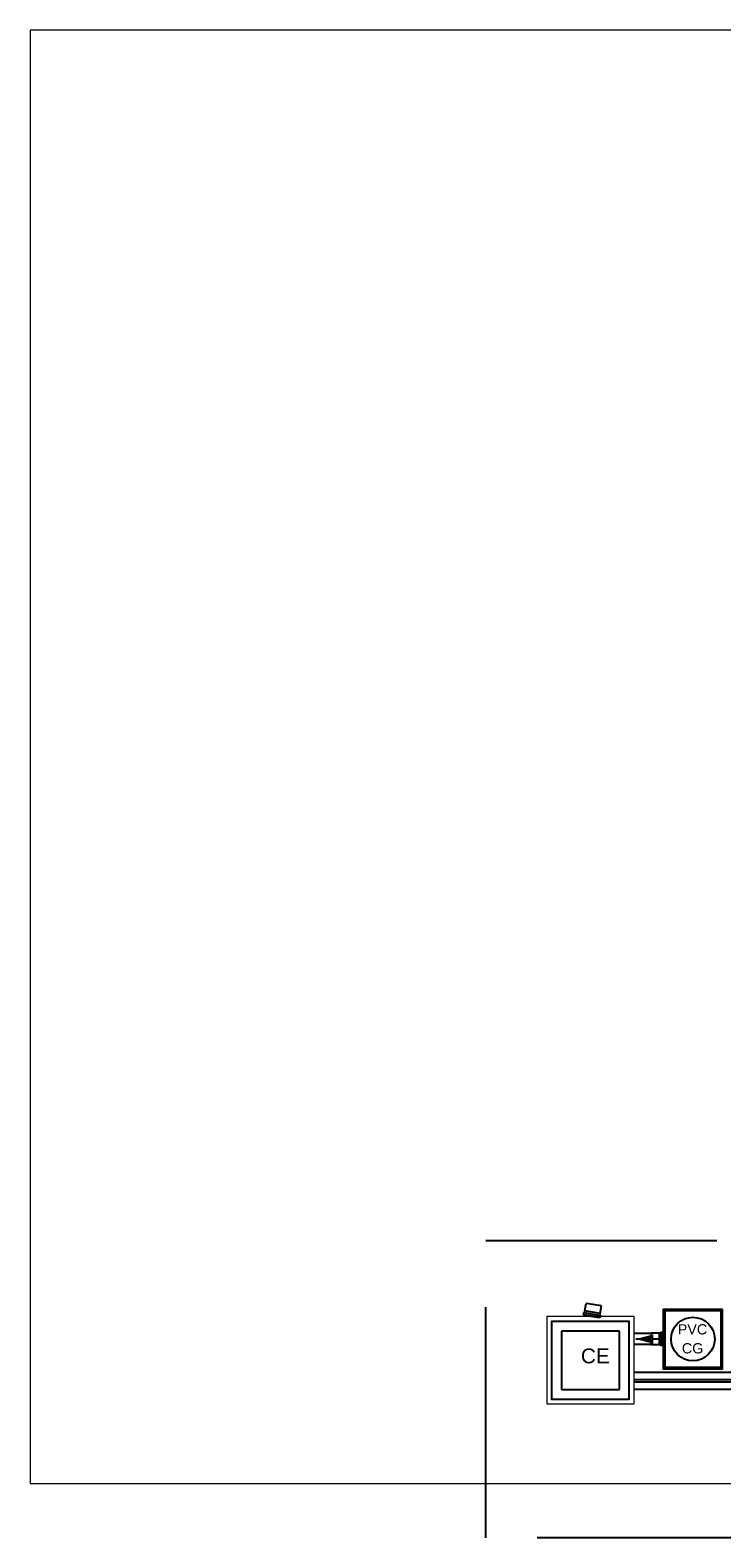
# Model space of a CAD drawing. Header units: millimetres. Extents: x 252 to 294, y 11.7 to 33.4.
# Tile 1 of 32: x 252 to 261.5, y 12.7 to 33.4. Entities that reach past the tile are written whole.
import ezdxf

# ---------------------------------------------------------------- set-up
doc = ezdxf.new("R2010")
doc.units = ezdxf.units.MM
doc.header["$LTSCALE"] = 10
for name, pattern in [('DASHED', [1.905, 1.27, -0.635]), ('HIDDEN2', [0.47625, 0.3175, -0.15875]), ('JIS_02_1.2', [0.25, 0.125, -0.125])]:
    doc.linetypes.add(name, pattern=pattern)
for name, color, linetype in [('A-DETL', 251, 'Continuous'), ('DI-Detalhes', 251, 'HIDDEN2'), ('Simbolos', 251, 'Continuous'), ('Simbolos_int', 251, 'Continuous'), ('TQ-Condutos', 251, 'Continuous'), ('TQ-Sentido conduto', 251, 'Continuous')]:
    doc.layers.add(name, color=color, linetype=linetype)
doc.layers.add('TQ-Caixa de alvenaria', color=9, linetype='Continuous', lineweight=18)
doc.styles.add('ARIAL', font='arial.ttf')

msp = doc.modelspace()

# ---------------------------------------------------------------- hatches: boundary and pattern name
at = {"layer": 'TQ-Sentido conduto', "linetype": 'Continuous'}
msp.add_hatch(color=92, dxfattribs=at).paths.add_polyline_path([(260.357, 15.406), (260.599, 15.341), (260.599, 15.47)])

# ---------------------------------------------------------------- linework, layer by layer
at = {"layer": 'A-DETL', "linetype": 'Continuous', "lineweight": 5}
for p, q in [((292.031, 33.414), (252.031, 33.414)), ((252.031, 33.414), (252.031, 13.414)), ((263.351, 13.414), (252.031, 13.414))]:
    msp.add_line(p, q, dxfattribs=at)
at = {"layer": 'DI-Detalhes'}
msp.add_lwpolyline([(258.296, 16.76), (266.94, 16.76), (266.94, 12.671), (258.296, 12.671), (258.296, 16.76)], dxfattribs=at)
at = {"layer": 'Simbolos'}
for p, q in [((259.64, 15.747), (259.643, 15.765)), ((259.645, 15.767), (259.651, 15.767)), ((259.653, 15.768), (259.657, 15.792)), ((259.657, 15.793), (259.674, 15.896)), ((259.657, 15.792), (259.657, 15.793)), ((259.866, 15.758), (259.884, 15.861)), ((259.641, 15.745), (259.647, 15.742)), ((259.646, 15.731), (259.648, 15.74)), ((259.857, 15.696), (259.646, 15.731)), ((259.857, 15.696), (259.858, 15.705)), ((259.866, 15.707), (259.86, 15.706)), ((259.863, 15.733), (259.867, 15.757)), ((259.869, 15.73), (259.864, 15.731)), ((259.867, 15.757), (259.866, 15.758)), ((259.868, 15.709), (259.871, 15.727)), ((260.568, 15.485), (260.567, 15.484)), ((260.567, 15.484), (260.567, 15.327)), ((260.681, 15.485), (260.568, 15.485)), ((260.698, 15.486), (260.681, 15.486)), ((260.681, 15.486), (260.681, 15.485)), ((260.7, 15.487), (260.701, 15.492)), ((260.72, 15.494), (260.703, 15.494)), ((260.724, 15.487), (260.722, 15.493)), ((260.735, 15.485), (260.726, 15.485)), ((260.735, 15.485), (260.735, 15.326)), ((260.568, 15.326), (260.567, 15.327)), ((260.681, 15.326), (260.568, 15.326)), ((260.698, 15.326), (260.681, 15.326)), ((260.681, 15.326), (260.681, 15.326)), ((260.7, 15.324), (260.701, 15.319)), ((260.72, 15.317), (260.703, 15.317)), ((260.724, 15.324), (260.722, 15.318)), ((260.735, 15.326), (260.726, 15.326))]:
    msp.add_line(p, q, dxfattribs=at)
for points in [[(259.645, 15.767), (259.645, 15.767), (259.645, 15.767), (259.644, 15.767), (259.644, 15.767), (259.644, 15.766), (259.644, 15.766), (259.643, 15.766), (259.643, 15.766), (259.643, 15.765)], [(259.651, 15.767), (259.651, 15.767), (259.651, 15.767), (259.651, 15.767), (259.652, 15.767), (259.652, 15.767), (259.652, 15.767), (259.652, 15.768), (259.653, 15.768), (259.653, 15.768)], [(261.551, 15.814), (260.735, 15.814), (260.735, 14.998), (261.551, 14.998), (261.551, 15.814), (261.551, 15.814)], [(259.64, 15.747), (259.64, 15.746), (259.64, 15.746), (259.64, 15.746), (259.64, 15.746), (259.64, 15.745), (259.641, 15.745), (259.641, 15.745), (259.641, 15.745), (259.641, 15.745)], [(259.648, 15.74), (259.648, 15.74), (259.648, 15.74), (259.648, 15.741), (259.648, 15.741), (259.648, 15.741), (259.647, 15.742), (259.647, 15.742), (259.647, 15.742), (259.647, 15.742)], [(259.86, 15.706), (259.859, 15.706), (259.859, 15.706), (259.859, 15.706), (259.859, 15.706), (259.858, 15.706), (259.858, 15.706), (259.858, 15.705), (259.858, 15.705), (259.858, 15.705)], [(259.863, 15.733), (259.863, 15.733), (259.863, 15.732), (259.863, 15.732), (259.863, 15.732), (259.863, 15.732), (259.863, 15.731), (259.864, 15.731), (259.864, 15.731), (259.864, 15.731)], [(259.866, 15.707), (259.866, 15.707), (259.866, 15.707), (259.867, 15.707), (259.867, 15.707), (259.867, 15.708), (259.867, 15.708), (259.867, 15.708), (259.867, 15.708), (259.868, 15.709)], [(259.871, 15.727), (259.871, 15.728), (259.871, 15.728), (259.871, 15.728), (259.87, 15.729), (259.87, 15.729), (259.87, 15.729), (259.87, 15.729), (259.87, 15.729), (259.869, 15.73)], [(260.698, 15.486), (260.699, 15.486), (260.699, 15.486), (260.699, 15.486), (260.699, 15.486), (260.7, 15.486), (260.7, 15.486), (260.7, 15.487), (260.7, 15.487), (260.7, 15.487)], [(260.703, 15.494), (260.702, 15.494), (260.702, 15.494), (260.702, 15.494), (260.701, 15.494), (260.701, 15.494), (260.701, 15.493), (260.701, 15.493), (260.701, 15.493), (260.701, 15.492)], [(260.722, 15.493), (260.722, 15.493), (260.722, 15.493), (260.722, 15.493), (260.721, 15.494), (260.721, 15.494), (260.721, 15.494), (260.721, 15.494), (260.72, 15.494), (260.72, 15.494)], [(260.724, 15.487), (260.724, 15.486), (260.724, 15.486), (260.724, 15.486), (260.724, 15.486), (260.725, 15.486), (260.725, 15.485), (260.725, 15.485), (260.725, 15.485), (260.726, 15.485)], [(260.7, 15.324), (260.7, 15.324), (260.7, 15.324), (260.7, 15.325), (260.7, 15.325), (260.699, 15.325), (260.699, 15.325), (260.699, 15.325), (260.699, 15.326), (260.698, 15.326)], [(260.701, 15.319), (260.701, 15.318), (260.701, 15.318), (260.701, 15.318), (260.701, 15.318), (260.701, 15.317), (260.702, 15.317), (260.702, 15.317), (260.702, 15.317), (260.703, 15.317)], [(260.72, 15.317), (260.72, 15.317), (260.721, 15.317), (260.721, 15.317), (260.721, 15.317), (260.721, 15.317), (260.722, 15.318), (260.722, 15.318), (260.722, 15.318), (260.722, 15.318)], [(260.726, 15.326), (260.725, 15.326), (260.725, 15.326), (260.725, 15.326), (260.725, 15.326), (260.724, 15.325), (260.724, 15.325), (260.724, 15.325), (260.724, 15.325), (260.724, 15.324)]]:
    msp.add_lwpolyline(points, dxfattribs=at)
at = {"layer": 'Simbolos', "linetype": 'Continuous'}
msp.add_lwpolyline([(259.201, 14.58), (260.268, 14.58), (260.268, 15.647), (259.201, 15.647), (259.201, 14.58), (259.201, 14.58)], dxfattribs=at)
at = {"layer": 'Simbolos_int'}
for p, q in [((259.862, 15.731), (259.652, 15.766)), ((259.866, 15.758), (259.657, 15.793)), ((259.884, 15.861), (259.674, 15.896)), ((259.858, 15.706), (259.648, 15.741)), ((260.681, 15.486), (260.681, 15.326)), ((260.7, 15.485), (260.7, 15.326)), ((260.724, 15.485), (260.724, 15.326))]:
    msp.add_line(p, q, dxfattribs=at)
msp.add_lwpolyline([(261.531, 15.794), (260.755, 15.794), (260.755, 15.018), (261.531, 15.018), (261.531, 15.794), (261.531, 15.794)], dxfattribs=at)
at = {"layer": 'Simbolos_int', "linetype": 'DASHED'}
msp.add_lwpolyline([(259.335, 14.714), (260.135, 14.714), (260.135, 15.514), (259.335, 15.514), (259.335, 14.714), (259.335, 14.714)], dxfattribs=at)
at = {"layer": 'Simbolos_int'}
msp.add_circle((261.143, 15.406), 0.3, dxfattribs=at)
at = {"layer": 'TQ-Caixa de alvenaria', "linetype": 'Continuous'}
for p, q in [((259.135, 15.714), (259.135, 14.514)), ((260.335, 15.714), (259.135, 15.714)), ((260.335, 14.514), (260.335, 15.714)), ((259.135, 14.514), (260.335, 14.514))]:
    msp.add_line(p, q, dxfattribs=at)
at = {"layer": 'TQ-Caixa de alvenaria', "linetype": 'JIS_02_1.2'}
for p, q in [((259.335, 15.514), (259.335, 14.714)), ((260.135, 15.514), (259.335, 15.514)), ((260.135, 14.714), (260.135, 15.514)), ((259.335, 14.714), (260.135, 14.714))]:
    msp.add_line(p, q, dxfattribs=at)
at = {"layer": 'TQ-Condutos'}
for p, q in [((260.567, 15.481), (260.335, 15.481)), ((260.567, 15.331), (260.335, 15.331)), ((264.082, 14.947), (260.335, 14.947)), ((264.082, 14.847), (260.335, 14.847)), ((264.058, 14.811), (260.335, 14.811)), ((264.058, 14.711), (260.335, 14.711))]:
    msp.add_line(p, q, dxfattribs=at)
at = {"layer": 'TQ-Sentido conduto'}
msp.add_lwpolyline([(260.771, 15.406), (260.357, 15.406)], dxfattribs=at)

# ---------------------------------------------------------------- texts
at = {"layer": 'Simbolos', "line_spacing_factor": 0.6, "style": 'ARIAL'}
for s, insert, char_height, width, attachment_point in [('PVC', (261.34, 15.467), 0.1412, 0.81147, 9), ('CG', (261.287, 15.206), 0.1412, 0.59192, 9), ('CE', (259.603, 15.069), 0.2043, 0.79316, 7)]:
    msp.add_mtext(s, dxfattribs=dict(at, insert=insert, char_height=char_height, width=width, attachment_point=attachment_point))

doc.saveas('drawing.dxf')
